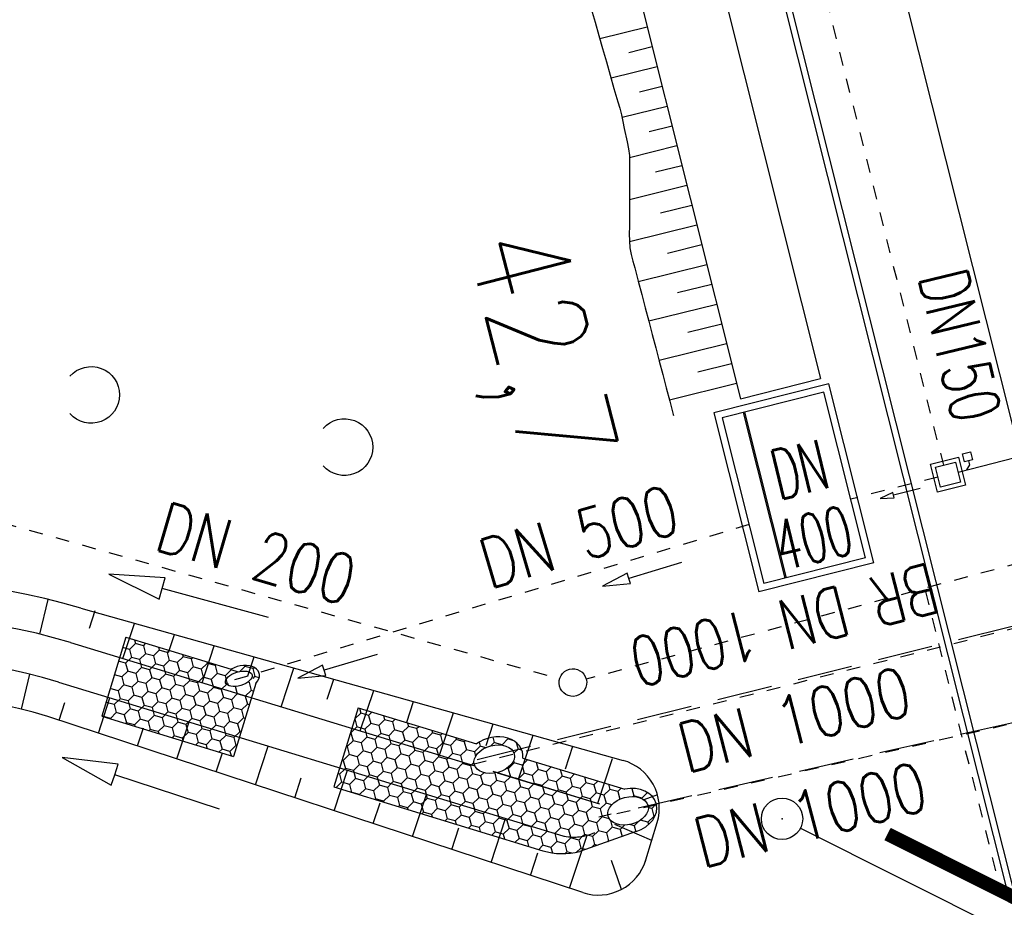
# Model space of a CAD drawing. Extents: x 447258 to 447844, y 441190 to 442763.
# Tile 115 of 123: x 447344 to 447380, y 442114 to 442146. Entities that reach past the tile are written whole.
import ezdxf
from ezdxf.enums import TextEntityAlignment as Align

# ---------------------------------------------------------------- set-up
doc = ezdxf.new("R2010")
doc.units = 0
doc.header["$LTSCALE"] = 2
doc.header["$MEASUREMENT"] = 0
for name, pattern in [('ACAD_ISO03W100', [0.5, 0.25, -0.25]), ('AUSGEZOGEN', [0]), ('GEMARKBAB', [3.7, 2, -0.5, 0.1, -0.5, 0.1, -0.5]), ('GESTRICH-X2', [1.5, 1, -0.5]), ('STRICHLINIEX2', [0.5, 0.25, -0.25])]:
    doc.linetypes.add(name, pattern=pattern)
doc.layers.get('0').update_dxf_attribs({"linetype": 'AUSGEZOGEN'})
for name, color, linetype in [('207-GEMARKGRZ', 7, 'GEMARKBAB'), ('207-GRENZL', 8, 'AUSGEZOGEN'), ('207-GRENZP', 8, 'AUSGEZOGEN'), ('DB-Absetzbauwerk', 15, 'CONTINUOUS'), ('DB-Bahnachse', 7, 'CONTINUOUS'), ('DB-Bestand', 8, 'CONTINUOUS'), ('DB-Durchlässe', 15, 'CONTINUOUS'), ('DB-Gleisachsen', 7, 'CONTINUOUS'), ('DB-GRABEN', 15, 'AUSGEZOGEN'), ('DB-Ingenieurbauwerke', 15, 'CONTINUOUS'), ('DB-Tiefenentwässerung_und_Sammelle', 15, 'CONTINUOUS'), ('DB-Wegböschungen', 15, 'CONTINUOUS'), ('DB-Wege', 15, 'CONTINUOUS'), ('KANAL', 7, 'GESTRICH-X2'), ('SCHLITZRINNE', 200, 'AUSGEZOGEN'), ('TEXTO', 4, 'CONTINUOUS')]:
    doc.layers.add(name, color=color, linetype=linetype)
doc.styles.add('ROMANS', font='romans.shx', dxfattribs={"width": 0.8})

# ---------------------------------------------------------------- blocks, each defined once
blk = doc.blocks.new('PRIM_A65_59')
at = {"layer": 'DB-Bestand', "color": 253, "linetype": 'Continuous'}
blk.add_lwpolyline([(780.56, 69.735, -0.69108), (781.672, 71.306, -0.69108), (781.877, 69.392)], format="xyb", dxfattribs=at)
blk = doc.blocks.new('PRIM_A65_73')
at = {"layer": 'DB-Bestand', "color": 253, "linetype": 'Continuous'}
blk.add_lwpolyline([(780.56, 69.735, -0.69108), (781.672, 71.306, -0.69108), (781.877, 69.392)], format="xyb", dxfattribs=at)
blk = doc.blocks.new('*X454')
at = {"color": 0, "linetype": 'ByBlock'}
for p, q in [((-389250, -547934), (-389365, -547735)), ((-388934, -547907), (-388950, -547934)), ((-389700, -548194), (-389850, -548454)), ((-389700, -548194), (-389848, -547939)), ((-389700, -548194), (-389682, -548194)), ((-389250, -547934), (-389316, -548049)), ((-389250, -547934), (-388950, -547934)), ((-388800, -548194), (-388950, -547934)), ((-388800, -548194), (-388940, -548437)), ((-388800, -548194), (-388712, -548194)), ((-390132, -548454), (-389850, -548454)), ((-389835, -548480), (-389850, -548454)), ((-388800, -548714), (-388917, -548512)), ((-390150, -548974), (-390300, -549233)), ((-390150, -548974), (-390238, -548821)), ((-390150, -548974), (-389866, -548974)), ((-388800, -548714), (-388882, -548856)), ((-388800, -548714), (-388575, -548714)), ((-390492, -549233), (-390300, -549233)), ((-390150, -549493), (-390300, -549233)), ((-389743, -549309), (-389850, -549493)), ((-388845, -549155), (-388910, -549043)), ((-388800, -549233), (-388910, -549424)), ((-388800, -549233), (-388845, -549155)), ((-388800, -549233), (-388530, -549233)), ((-390600, -549753), (-390702, -549576)), ((-390212, -549601), (-390300, -549753)), ((-390150, -549493), (-390212, -549601)), ((-390150, -549493), (-389850, -549493)), ((-389700, -549753), (-389850, -549493)), ((-389267, -549523), (-389400, -549753)), ((-389204, -549493), (-388950, -549493)), ((-388910, -549424), (-388950, -549493)), ((-388800, -549753), (-388950, -549493)), ((-390970, -550013), (-390750, -550013)), ((-390600, -549753), (-390750, -550013)), ((-390600, -550273), (-390750, -550013)), ((-390600, -549753), (-390300, -549753)), ((-390150, -550013), (-390300, -549753)), ((-390150, -550013), (-390300, -550273)), ((-390150, -550013), (-390059, -550013)), ((-390059, -550013), (-389850, -550013)), ((-389700, -549753), (-389850, -550013)), ((-389700, -550273), (-389850, -550013)), ((-389700, -549753), (-389400, -549753)), ((-389250, -550013), (-389400, -549753)), ((-389250, -550013), (-389400, -550273)), ((-389250, -550013), (-388950, -550013)), ((-388800, -549753), (-388950, -550013)), ((-388800, -550273), (-388950, -550013)), ((-388800, -549753), (-388500, -549753)), ((-388487, -549730), (-388500, -549753)), ((-388482, -549783), (-388500, -549753)), ((-391050, -550532), (-391166, -550332)), ((-390600, -550273), (-390750, -550532)), ((-390600, -550273), (-390300, -550273)), ((-390260, -550341), (-390300, -550273)), ((-390150, -550532), (-390260, -550341)), ((-389700, -550273), (-389850, -550532)), ((-389700, -550273), (-389400, -550273)), ((-389250, -550532), (-389400, -550273)), ((-388800, -550273), (-388950, -550532)), ((-388800, -550273), (-388500, -550273)), ((-388448, -550183), (-388500, -550273)), ((-388430, -550394), (-388500, -550273)), ((-391050, -550532), (-391200, -550792)), ((-391050, -550532), (-390750, -550532)), ((-390600, -550792), (-390750, -550532)), ((-390150, -550532), (-390300, -550792)), ((-390150, -550532), (-389850, -550532)), ((-389700, -550792), (-389850, -550532)), ((-389250, -550532), (-389400, -550792)), ((-389250, -550532), (-388950, -550532)), ((-388900, -550619), (-388950, -550532)), ((-388800, -550792), (-388900, -550619)), ((-388464, -550729), (-388500, -550792)), ((-388409, -550635), (-388464, -550729)), ((-391500, -551312), (-391629, -551088)), ((-391448, -550792), (-391200, -550792)), ((-391050, -551052), (-391200, -550792)), ((-391050, -551052), (-391200, -551312)), ((-391050, -551052), (-390750, -551052)), ((-390600, -550792), (-390750, -551052)), ((-390724, -551097), (-390750, -551052)), ((-390600, -551312), (-390724, -551097)), ((-390600, -550792), (-390537, -550792)), ((-390537, -550792), (-390300, -550792)), ((-390150, -551052), (-390300, -550792)), ((-390150, -551052), (-390300, -551312)), ((-390150, -551052), (-389850, -551052)), ((-389700, -550792), (-389850, -551052)), ((-389700, -551312), (-389850, -551052)), ((-389700, -550792), (-389400, -550792)), ((-389250, -551052), (-389400, -550792)), ((-389250, -551052), (-389400, -551312)), ((-389250, -551052), (-388989, -551052)), ((-388989, -551052), (-388950, -551052)), ((-388800, -550792), (-388950, -551052)), ((-388800, -551312), (-388950, -551052)), ((-388800, -550792), (-388500, -550792)), ((-388394, -550976), (-388500, -550792)), ((-391500, -551312), (-391650, -551572)), ((-391500, -551312), (-391200, -551312)), ((-391050, -551572), (-391200, -551312)), ((-390600, -551312), (-390750, -551572)), ((-390600, -551312), (-390300, -551312)), ((-390150, -551572), (-390300, -551312)), ((-389700, -551312), (-389850, -551572)), ((-389700, -551312), (-389400, -551312)), ((-389253, -551567), (-389400, -551312)), ((-388800, -551312), (-388950, -551572)), ((-388800, -551312), (-388500, -551312)), ((-388410, -551156), (-388500, -551312)), ((-388452, -551394), (-388500, -551312)), ((-391987, -552027), (-392093, -551844)), ((-391926, -551572), (-391650, -551572)), ((-391500, -551831), (-391650, -551572)), ((-391500, -551831), (-391650, -552091)), ((-391500, -551831), (-391200, -551831)), ((-391050, -551572), (-391200, -551831)), ((-391188, -551853), (-391200, -551831)), ((-391050, -551572), (-391015, -551572)), ((-391015, -551572), (-390750, -551572)), ((-390600, -551831), (-390750, -551572)), ((-390600, -551831), (-390750, -552091)), ((-390600, -551831), (-390300, -551831)), ((-390150, -551572), (-390300, -551831)), ((-390150, -552091), (-390300, -551831)), ((-390150, -551572), (-389850, -551572)), ((-389700, -551831), (-389850, -551572)), ((-389700, -551831), (-389850, -552091)), ((-389700, -551831), (-389415, -551831)), ((-389415, -551831), (-389400, -551831)), ((-389250, -551572), (-389400, -551831)), ((-389250, -552091), (-389400, -551831)), ((-389250, -551572), (-389253, -551567)), ((-389250, -551572), (-388950, -551572)), ((-388800, -551831), (-388950, -551572)), ((-388800, -551831), (-388950, -552091)), ((-388800, -551831), (-388595, -551831)), ((-392906, -552189), (-393000, -552351)), ((-392794, -552091), (-392550, -552091)), ((-392477, -551964), (-392550, -552091)), ((-392447, -552269), (-392550, -552091)), ((-391950, -552091), (-392100, -552351)), ((-391950, -552091), (-391987, -552027)), ((-391950, -552091), (-391887, -552091)), ((-391887, -552091), (-391650, -552091)), ((-391509, -552335), (-391650, -552091)), ((-391050, -552091), (-391200, -552351)), ((-391050, -552091), (-391188, -551853)), ((-391050, -552091), (-390750, -552091)), ((-390600, -552351), (-390750, -552091)), ((-390150, -552091), (-390300, -552351)), ((-390150, -552091), (-389850, -552091)), ((-389716, -552323), (-389850, -552091)), ((-389250, -552091), (-389400, -552351)), ((-389250, -552091), (-388950, -552091)), ((-388841, -552280), (-388950, -552091)), ((-393030, -552351), (-393000, -552351)), ((-392850, -552611), (-393000, -552351)), ((-392186, -552351), (-392100, -552351)), ((-391950, -552611), (-392100, -552351)), ((-391608, -552537), (-391650, -552611)), ((-391500, -552351), (-391607, -552537)), ((-391500, -552351), (-391509, -552335)), ((-391500, -552351), (-391493, -552351)), ((-391493, -552351), (-391200, -552351)), ((-391050, -552611), (-391200, -552351)), ((-390600, -552351), (-390750, -552611)), ((-390600, -552351), (-390300, -552351)), ((-390150, -552611), (-390300, -552351)), ((-389700, -552351), (-389850, -552611)), ((-389700, -552351), (-389716, -552323)), ((-389700, -552351), (-389400, -552351)), ((-389250, -552611), (-389400, -552351)), ((-393200, -552871), (-393000, -552871)), ((-392943, -552772), (-393000, -552871)), ((-392915, -553018), (-393000, -552871)), ((-392850, -552611), (-392943, -552772)), ((-392850, -552611), (-392835, -552611)), ((-391950, -552611), (-391976, -552656)), ((-391950, -552611), (-391653, -552611)), ((-391653, -552611), (-391650, -552611)), ((-391500, -552871), (-391650, -552611)), ((-391500, -552871), (-391650, -553130)), ((-391500, -552871), (-391200, -552871)), ((-391050, -552611), (-391200, -552871)), ((-391050, -553130), (-391200, -552871)), ((-391050, -552611), (-390750, -552611)), ((-390600, -552871), (-390750, -552611)), ((-390600, -552871), (-390750, -553130)), ((-390600, -552871), (-390300, -552871)), ((-390150, -552611), (-390300, -552871)), ((-390180, -553079), (-390300, -552871)), ((-390150, -552611), (-389893, -552611)), ((-389893, -552611), (-389850, -552611)), ((-389700, -552871), (-389850, -552611)), ((-389700, -552871), (-389850, -553130)), ((-389700, -552871), (-389400, -552871)), ((-389250, -552611), (-389400, -552871)), ((-389305, -553036), (-389400, -552871)), ((-389250, -552611), (-389044, -552611)), ((-392897, -553213), (-393000, -553390)), ((-391920, -553130), (-391650, -553130)), ((-391500, -553390), (-391650, -553130)), ((-391050, -553130), (-391200, -553390)), ((-391050, -553130), (-390750, -553130)), ((-390600, -553390), (-390750, -553130)), ((-390184, -553189), (-390300, -553390)), ((-390150, -553130), (-390184, -553189)), ((-390150, -553130), (-390180, -553079)), ((-390150, -553130), (-389850, -553130)), ((-389700, -553390), (-389850, -553130)), ((-393153, -553390), (-393000, -553390)), ((-392850, -553650), (-393000, -553390)), ((-391950, -553650), (-392034, -553504)), ((-391639, -553631), (-391650, -553650)), ((-391500, -553390), (-391639, -553631)), ((-391500, -553390), (-391200, -553390)), ((-391050, -553650), (-391200, -553390)), ((-390600, -553390), (-390750, -553650)), ((-390600, -553390), (-390371, -553390)), ((-390371, -553390), (-390300, -553390)), ((-390150, -553650), (-390300, -553390)), ((-389747, -553471), (-389850, -553650)), ((-389700, -553390), (-389747, -553471)), ((-389700, -553390), (-389522, -553390)), ((-393300, -553910), (-393450, -554170)), ((-393300, -553910), (-393329, -553859)), ((-393300, -553910), (-393000, -553910)), ((-392850, -553650), (-393000, -553910)), ((-392850, -554170), (-393000, -553910)), ((-392850, -553650), (-392683, -553650)), ((-392400, -553910), (-392550, -554170)), ((-392424, -553868), (-392487, -553759)), ((-392400, -553910), (-392424, -553868)), ((-392400, -553910), (-392100, -553910)), ((-391950, -553650), (-392100, -553910)), ((-391950, -554170), (-392100, -553910)), ((-391950, -553650), (-391650, -553650)), ((-391500, -553910), (-391650, -553650)), ((-391500, -553910), (-391650, -554170)), ((-391500, -553910), (-391215, -553910)), ((-391215, -553910), (-391200, -553910)), ((-391050, -553650), (-391200, -553910)), ((-391191, -553925), (-391200, -553910)), ((-391050, -554170), (-391191, -553925)), ((-391050, -553650), (-390750, -553650)), ((-390644, -553834), (-390750, -553650)), ((-390600, -553910), (-390750, -554170)), ((-390600, -553910), (-390644, -553834)), ((-390600, -553910), (-390300, -553910)), ((-390150, -553650), (-390300, -553910)), ((-390150, -554170), (-390300, -553910)), ((-390150, -553650), (-389850, -553650)), ((-389768, -553791), (-389850, -553650)), ((-393520, -554170), (-393450, -554170)), ((-393300, -554429), (-393450, -554170)), ((-392850, -554170), (-393000, -554429)), ((-392850, -554170), (-392609, -554170)), ((-392609, -554170), (-392550, -554170)), ((-392400, -554429), (-392550, -554170)), ((-391950, -554170), (-392100, -554429)), ((-391950, -554170), (-391650, -554170)), ((-391500, -554429), (-391650, -554170)), ((-391050, -554170), (-391200, -554429)), ((-391050, -554170), (-390849, -554170)), ((-390849, -554170), (-390820, -554170)), ((-390820, -554170), (-390750, -554170)), ((-390707, -554244), (-390750, -554170)), ((-390600, -554429), (-390707, -554244)), ((-390150, -554170), (-390300, -554429)), ((-390150, -554170), (-390000, -554170)), ((-393750, -554689), (-393900, -554949)), ((-393750, -554689), (-393793, -554615)), ((-393750, -554689), (-393450, -554689)), ((-393435, -554663), (-393450, -554689)), ((-393300, -554949), (-393450, -554689)), ((-393300, -554429), (-393435, -554663)), ((-393300, -554429), (-393000, -554429)), ((-392888, -554624), (-393000, -554429)), ((-392850, -554689), (-393000, -554949)), ((-392850, -554689), (-392888, -554624)), ((-392850, -554689), (-392550, -554689)), ((-392400, -554429), (-392550, -554689)), ((-392400, -554949), (-392550, -554689)), ((-392400, -554429), (-392100, -554429)), ((-391950, -554689), (-392100, -554429)), ((-391950, -554689), (-392100, -554949)), ((-391950, -554689), (-391650, -554689)), ((-391500, -554429), (-391650, -554689)), ((-391500, -554949), (-391650, -554689)), ((-391500, -554429), (-391200, -554429)), ((-391107, -554590), (-391200, -554429)), ((-391050, -554689), (-391200, -554949)), ((-391050, -554689), (-391107, -554590)), ((-391050, -554689), (-390750, -554689)), ((-390600, -554429), (-390750, -554689)), ((-390600, -554949), (-390750, -554689)), ((-390600, -554429), (-390426, -554429)), ((-390426, -554429), (-390300, -554429)), ((-390232, -554547), (-390300, -554429)), ((-393998, -554949), (-393900, -554949)), ((-393750, -555209), (-393900, -554949)), ((-393300, -554949), (-393450, -555209)), ((-393300, -554949), (-393087, -554949)), ((-393087, -554949), (-393000, -554949)), ((-392850, -555209), (-393000, -554949)), ((-392400, -554949), (-392550, -555209)), ((-392400, -554949), (-392100, -554949)), ((-391950, -555209), (-392100, -554949)), ((-391500, -554949), (-391650, -555209)), ((-391500, -554949), (-391327, -554949)), ((-391327, -554949), (-391200, -554949)), ((-391050, -555209), (-391200, -554949)), ((-390600, -554949), (-390750, -555209)), ((-390600, -554949), (-390479, -554949)), ((-394200, -555469), (-394257, -555371)), ((-393750, -555209), (-393900, -555469)), ((-393750, -555209), (-393450, -555209)), ((-393351, -555380), (-393450, -555209)), ((-393300, -555469), (-393351, -555380)), ((-392850, -555209), (-393000, -555469)), ((-392850, -555209), (-392550, -555209)), ((-392400, -555469), (-392550, -555209)), ((-391950, -555209), (-392100, -555469)), ((-391950, -555209), (-391650, -555209)), ((-391571, -555346), (-391650, -555209)), ((-391500, -555469), (-391571, -555346)), ((-391050, -555209), (-391200, -555469)), ((-391050, -555209), (-390750, -555209)), ((-390696, -555303), (-390750, -555209)), ((-394476, -555729), (-394350, -555729)), ((-394200, -555469), (-394350, -555729)), ((-394200, -555988), (-394350, -555729)), ((-394200, -555469), (-393900, -555469)), ((-393750, -555729), (-393900, -555469)), ((-393750, -555729), (-393900, -555988)), ((-393750, -555729), (-393565, -555729)), ((-393565, -555729), (-393450, -555729)), ((-393300, -555469), (-393450, -555729)), ((-393300, -555988), (-393450, -555729)), ((-393300, -555469), (-393000, -555469)), ((-392850, -555729), (-393000, -555469)), ((-392850, -555729), (-393000, -555988)), ((-392850, -555729), (-392550, -555729)), ((-392400, -555469), (-392550, -555729)), ((-392400, -555988), (-392550, -555729)), ((-392400, -555469), (-392100, -555469)), ((-391950, -555729), (-392100, -555469)), ((-391950, -555729), (-392100, -555988)), ((-391950, -555729), (-391806, -555729)), ((-391806, -555729), (-391782, -555729)), ((-391782, -555729), (-391650, -555729)), ((-391500, -555469), (-391650, -555729)), ((-391572, -555864), (-391650, -555729)), ((-391500, -555469), (-391200, -555469)), ((-391050, -555729), (-391200, -555469)), ((-391050, -555729), (-391200, -555988)), ((-391050, -555729), (-390957, -555729)), ((-394650, -556248), (-394720, -556126)), ((-394200, -555988), (-394350, -556248)), ((-394200, -555988), (-393900, -555988)), ((-393815, -556136), (-393900, -555988)), ((-393300, -555988), (-393450, -556248)), ((-393300, -555988), (-393000, -555988)), ((-392850, -556248), (-393000, -555988)), ((-392400, -555988), (-392550, -556248)), ((-392400, -555988), (-392100, -555988)), ((-392035, -556102), (-392100, -555988)), ((-391950, -556248), (-392035, -556102)), ((-391500, -555988), (-391650, -556248)), ((-391500, -555988), (-391572, -555864)), ((-391500, -555988), (-391379, -555988)), ((-391379, -555988), (-391200, -555988)), ((-391159, -556059), (-391200, -555988)), ((-394650, -556248), (-394800, -556508)), ((-394650, -556248), (-394350, -556248)), ((-394200, -556508), (-394350, -556248)), ((-393750, -556248), (-393900, -556508)), ((-393750, -556248), (-393815, -556136)), ((-393750, -556248), (-393450, -556248)), ((-393300, -556508), (-393450, -556248)), ((-392850, -556248), (-393000, -556508)), ((-392850, -556248), (-392550, -556248)), ((-392400, -556508), (-392550, -556248)), ((-391950, -556248), (-392100, -556508)), ((-391950, -556248), (-391650, -556248)), ((-391500, -556508), (-391650, -556248)), ((-394954, -556508), (-394800, -556508)), ((-394650, -556768), (-394800, -556508)), ((-394650, -556768), (-394800, -557028)), ((-394650, -556768), (-394350, -556768)), ((-394200, -556508), (-394350, -556768)), ((-394279, -556891), (-394350, -556768)), ((-394200, -556508), (-394043, -556508)), ((-394043, -556508), (-393900, -556508)), ((-393750, -556768), (-393900, -556508)), ((-393750, -556768), (-393900, -557028)), ((-393750, -556768), (-393450, -556768)), ((-393300, -556508), (-393450, -556768)), ((-393300, -557028), (-393450, -556768)), ((-393300, -556508), (-393000, -556508)), ((-392850, -556768), (-393000, -556508)), ((-392850, -556768), (-393000, -557028)), ((-392850, -556768), (-392550, -556768)), ((-392400, -556508), (-392550, -556768)), ((-392498, -556858), (-392550, -556768)), ((-392400, -556508), (-392284, -556508)), ((-392284, -556508), (-392100, -556508)), ((-391950, -556768), (-392100, -556508)), ((-391950, -556768), (-392100, -557028)), ((-391950, -556768), (-391650, -556768)), ((-391500, -556508), (-391650, -556768)), ((-391623, -556815), (-391650, -556768)), ((-391500, -556508), (-391435, -556508)), ((-395155, -557123), (-395250, -557287)), ((-395100, -557028), (-395184, -556882)), ((-395100, -557028), (-395155, -557123)), ((-395100, -557028), (-394800, -557028)), ((-394650, -557287), (-394800, -557028)), ((-394200, -557028), (-394350, -557287)), ((-394200, -557028), (-394279, -556891)), ((-394200, -557028), (-393900, -557028)), ((-393750, -557287), (-393900, -557028)), ((-393300, -557028), (-393450, -557287)), ((-393300, -557028), (-393000, -557028)), ((-392850, -557287), (-393000, -557028)), ((-392400, -557028), (-392550, -557287)), ((-392400, -557028), (-392498, -556858)), ((-392400, -557028), (-392100, -557028)), ((-391950, -557287), (-392100, -557028)), ((-395433, -557287), (-395250, -557287)), ((-395100, -557547), (-395250, -557287)), ((-395100, -557547), (-395103, -557552)), ((-395100, -557547), (-394800, -557547)), ((-394718, -557405), (-394800, -557547)), ((-394742, -557647), (-394800, -557547)), ((-394650, -557287), (-394718, -557405)), ((-394650, -557287), (-394522, -557287)), ((-394522, -557287), (-394350, -557287)), ((-394200, -557547), (-394350, -557287)), ((-394200, -557547), (-394350, -557807)), ((-394200, -557547), (-393900, -557547)), ((-393750, -557287), (-393900, -557547)), ((-393750, -557807), (-393900, -557547)), ((-393750, -557287), (-393450, -557287)), ((-393300, -557547), (-393450, -557287)), ((-393300, -557547), (-393450, -557807)), ((-393300, -557547), (-393000, -557547)), ((-392850, -557287), (-393000, -557547)), ((-392962, -557613), (-393000, -557547)), ((-392850, -557287), (-392762, -557287)), ((-392762, -557287), (-392550, -557287)), ((-392400, -557547), (-392550, -557287)), ((-392400, -557547), (-392550, -557807)), ((-392400, -557547), (-392100, -557547)), ((-391950, -557287), (-392100, -557547)), ((-392087, -557570), (-392100, -557547)), ((-391950, -557287), (-391913, -557287)), ((-394650, -557807), (-394742, -557647)), ((-394650, -557807), (-394659, -557823)), ((-394650, -557807), (-394350, -557807)), ((-394200, -558067), (-394350, -557807)), ((-393750, -557807), (-393900, -558067)), ((-393750, -557807), (-393450, -557807)), ((-393300, -558067), (-393450, -557807)), ((-392850, -557807), (-393000, -558067)), ((-392850, -557807), (-392962, -557613)), ((-392850, -557807), (-392550, -557807)), ((-392400, -558067), (-392550, -557807)), ((-394200, -558067), (-394216, -558095)), ((-394200, -558067), (-393900, -558067)), ((-393750, -558327), (-393900, -558067)), ((-393300, -558067), (-393450, -558327)), ((-393300, -558067), (-393240, -558067)), ((-393240, -558067), (-393000, -558067)), ((-392850, -558327), (-393000, -558067)), ((-392400, -558067), (-392542, -558312)), ((-392400, -558067), (-392391, -558067)), ((-393750, -558327), (-393773, -558367)), ((-393750, -558327), (-393450, -558327)), ((-393425, -558369), (-393450, -558327)), ((-393300, -558586), (-393425, -558369)), ((-393300, -558586), (-393330, -558639)), ((-393300, -558586), (-393000, -558586)), ((-392969, -558533), (-393000, -558586)), ((-392859, -558830), (-393000, -558586)), ((-392850, -558327), (-392969, -558533)), ((-392850, -558327), (-392551, -558327)), ((-397800, -560665), (-397950, -560925)), ((-397800, -560665), (-397830, -560613)), ((-397800, -560665), (-397500, -560665)), ((-397421, -560528), (-397500, -560665)), ((-397451, -560750), (-397500, -560665)), ((-397984, -560925), (-397950, -560925)), ((-397811, -561165), (-397950, -560925)), ((-397350, -560925), (-397362, -560904)), ((-397350, -560925), (-397353, -560930)), ((-397350, -560925), (-397050, -560925)), ((-397004, -560845), (-397050, -560925)), ((-396900, -561184), (-397050, -560925)), ((-396561, -561117), (-396600, -561184)), ((-397983, -561444), (-397950, -561444)), ((-397811, -561203), (-397950, -561444)), ((-397800, -561704), (-397950, -561444)), ((-397340, -561444), (-397050, -561444)), ((-396900, -561184), (-397050, -561444)), ((-396900, -561704), (-397050, -561444)), ((-396900, -561184), (-396600, -561184)), ((-396450, -561444), (-396600, -561184)), ((-396450, -561444), (-396600, -561704)), ((-396450, -561444), (-396150, -561444)), ((-396118, -561389), (-396150, -561444)), ((-396000, -561704), (-396150, -561444)), ((-397800, -561704), (-397950, -561964)), ((-397800, -561704), (-397500, -561704)), ((-397479, -561667), (-397500, -561704)), ((-397350, -561964), (-397500, -561704)), ((-396900, -561704), (-397050, -561964)), ((-396900, -561704), (-396600, -561704)), ((-396450, -561964), (-396600, -561704)), ((-396000, -561704), (-396150, -561964)), ((-396000, -561704), (-395700, -561704)), ((-395675, -561660), (-395700, -561704)), ((-395550, -561964), (-395700, -561704)), ((-398250, -561964), (-398400, -562224)), ((-398250, -561964), (-398275, -561921)), ((-398250, -561964), (-397950, -561964)), ((-397800, -562224), (-397950, -561964)), ((-397350, -561964), (-397500, -562224)), ((-397350, -561964), (-397050, -561964)), ((-396900, -562224), (-397050, -561964)), ((-396450, -561964), (-396600, -562224)), ((-396450, -561964), (-396150, -561964)), ((-396000, -562224), (-396150, -561964)), ((-395550, -561964), (-395700, -562224)), ((-395550, -561964), (-395250, -561964)), ((-395232, -561932), (-395250, -561964)), ((-395100, -562224), (-395250, -561964)), ((-398461, -562224), (-398400, -562224)), ((-398250, -562483), (-398400, -562224)), ((-398250, -562483), (-398400, -562743)), ((-398250, -562483), (-397950, -562483)), ((-397800, -562224), (-397950, -562483)), ((-397800, -562743), (-397950, -562483)), ((-397800, -562224), (-397500, -562224)), ((-397350, -562483), (-397500, -562224)), ((-397350, -562483), (-397500, -562743)), ((-397350, -562483), (-397050, -562483)), ((-396900, -562224), (-397050, -562483)), ((-396900, -562743), (-397050, -562483)), ((-396900, -562224), (-396600, -562224)), ((-396450, -562483), (-396600, -562224)), ((-396450, -562483), (-396600, -562743)), ((-396450, -562483), (-396150, -562483)), ((-396000, -562224), (-396150, -562483)), ((-396000, -562743), (-396150, -562483)), ((-396000, -562224), (-395700, -562224)), ((-395550, -562483), (-395700, -562224)), ((-395550, -562483), (-395700, -562743)), ((-395550, -562483), (-395250, -562483)), ((-395100, -562224), (-395250, -562483)), ((-395178, -562609), (-395250, -562483)), ((-395100, -562224), (-394941, -562224)), ((-398700, -562743), (-398850, -563003)), ((-398700, -562743), (-398739, -562676)), ((-398700, -562743), (-398400, -562743)), ((-398250, -563003), (-398400, -562743)), ((-397800, -562743), (-397950, -563003)), ((-397800, -562743), (-397500, -562743)), ((-397350, -563003), (-397500, -562743)), ((-396900, -562743), (-397050, -563003)), ((-396900, -562743), (-396600, -562743)), ((-396450, -563003), (-396600, -562743)), ((-396000, -562743), (-396150, -563003)), ((-396000, -562743), (-395700, -562743)), ((-395550, -563003), (-395700, -562743)), ((-398939, -563003), (-398850, -563003)), ((-398700, -563263), (-398850, -563003)), ((-398700, -563263), (-398726, -563308)), ((-398700, -563263), (-398400, -563263)), ((-398250, -563003), (-398400, -563263)), ((-398250, -563523), (-398400, -563263)), ((-398250, -563003), (-397950, -563003)), ((-397800, -563263), (-397950, -563003)), ((-397800, -563263), (-397950, -563523)), ((-397800, -563263), (-397500, -563263)), ((-397350, -563003), (-397500, -563263)), ((-397350, -563523), (-397500, -563263)), ((-397350, -563003), (-397050, -563003)), ((-396900, -563263), (-397050, -563003)), ((-396900, -563263), (-397050, -563523)), ((-396900, -563263), (-396600, -563263)), ((-396450, -563003), (-396600, -563263)), ((-396450, -563523), (-396600, -563263)), ((-396450, -563003), (-396150, -563003)), ((-396000, -563263), (-396150, -563003)), ((-396000, -563263), (-396150, -563523)), ((-396000, -563263), (-395700, -563263)), ((-395550, -563003), (-395700, -563263)), ((-395641, -563365), (-395700, -563263)), ((-395550, -563003), (-395419, -563003)), ((-398250, -563523), (-398283, -563580)), ((-398250, -563523), (-397950, -563523)), ((-397800, -563783), (-397950, -563523)), ((-397350, -563523), (-397500, -563783)), ((-397350, -563523), (-397050, -563523)), ((-396900, -563783), (-397050, -563523)), ((-396450, -563523), (-396600, -563783)), ((-396450, -563523), (-396150, -563523)), ((-396000, -563783), (-396150, -563523)), ((-397800, -563783), (-397840, -563852)), ((-397800, -563783), (-397500, -563783)), ((-397350, -564042), (-397500, -563783)), ((-396900, -563783), (-397050, -564042)), ((-396900, -563783), (-396600, -563783)), ((-396450, -564042), (-396600, -563783)), ((-396000, -563783), (-396150, -564042)), ((-396000, -563783), (-395898, -563783)), ((-397350, -564042), (-397397, -564124)), ((-397350, -564042), (-397050, -564042)), ((-396900, -564302), (-397050, -564042)), ((-396900, -564302), (-396954, -564395)), ((-396900, -564302), (-396600, -564302)), ((-396450, -564042), (-396600, -564302)), ((-396450, -564562), (-396600, -564302)), ((-396450, -564042), (-396150, -564042)), ((-396105, -564120), (-396150, -564042)), ((-396450, -564562), (-396511, -564667)), ((-396450, -564562), (-396376, -564562))]:
    blk.add_line(p, q, dxfattribs=at)
blk = doc.blocks.new('*X455')
at = {"color": 0, "linetype": 'ByBlock'}
for p, q in [((-399150, -563523), (-399300, -563783)), ((-399150, -563523), (-399202, -563432)), ((-399150, -563523), (-398850, -563523)), ((-398726, -563308), (-398850, -563523)), ((-398700, -563783), (-398850, -563523)), ((-398283, -563580), (-398400, -563783)), ((-399417, -563783), (-399300, -563783)), ((-399150, -564042), (-399300, -563783)), ((-398700, -563783), (-398850, -564042)), ((-398700, -563783), (-398400, -563783)), ((-398250, -564042), (-398400, -563783)), ((-397840, -563852), (-397950, -564042)), ((-399600, -564302), (-399750, -564562)), ((-399600, -564302), (-399666, -564188)), ((-399600, -564302), (-399300, -564302)), ((-399150, -564042), (-399300, -564302)), ((-399150, -564562), (-399300, -564302)), ((-399150, -564042), (-398850, -564042)), ((-398700, -564302), (-398850, -564042)), ((-398700, -564302), (-398850, -564562)), ((-398700, -564302), (-398400, -564302)), ((-398250, -564042), (-398400, -564302)), ((-398250, -564562), (-398400, -564302)), ((-398250, -564042), (-397950, -564042)), ((-397800, -564302), (-397950, -564042)), ((-397800, -564302), (-397950, -564562)), ((-397800, -564302), (-397500, -564302)), ((-397397, -564124), (-397500, -564302)), ((-397350, -564562), (-397500, -564302)), ((-399895, -564562), (-399750, -564562)), ((-399600, -564822), (-399750, -564562)), ((-399150, -564562), (-399300, -564822)), ((-399150, -564562), (-398850, -564562)), ((-398700, -564822), (-398850, -564562)), ((-398250, -564562), (-398400, -564822)), ((-398250, -564562), (-397950, -564562)), ((-397800, -564822), (-397950, -564562)), ((-397350, -564562), (-397500, -564822)), ((-397350, -564562), (-397050, -564562)), ((-396954, -564395), (-397050, -564562)), ((-396900, -564822), (-397050, -564562)), ((-396511, -564667), (-396600, -564822)), ((-399600, -564822), (-399726, -565041)), ((-399600, -564822), (-399300, -564822)), ((-399150, -565082), (-399300, -564822)), ((-398700, -564822), (-398850, -565082)), ((-398700, -564822), (-398400, -564822)), ((-398250, -565082), (-398400, -564822)), ((-397800, -564822), (-397950, -565082)), ((-397800, -564822), (-397500, -564822)), ((-397350, -565082), (-397500, -564822)), ((-396900, -564822), (-397050, -565082)), ((-396900, -564822), (-396600, -564822)), ((-396569, -564876), (-396600, -564822)), ((-399150, -565082), (-399283, -565313)), ((-399150, -565082), (-398850, -565082)), ((-398700, -565341), (-398850, -565082)), ((-398700, -565341), (-398840, -565584)), ((-398700, -565341), (-398400, -565341)), ((-398250, -565082), (-398400, -565341)), ((-398250, -565601), (-398400, -565341)), ((-398250, -565082), (-397950, -565082)), ((-397800, -565341), (-397950, -565082)), ((-397800, -565341), (-397950, -565601)), ((-397800, -565341), (-397500, -565341)), ((-397350, -565082), (-397500, -565341)), ((-397350, -565601), (-397500, -565341)), ((-397350, -565082), (-397050, -565082)), ((-396900, -565341), (-397050, -565082)), ((-396900, -565341), (-397050, -565601)), ((-396900, -565341), (-396854, -565341)), ((-398250, -565601), (-398397, -565856)), ((-398250, -565601), (-397950, -565601)), ((-397800, -565861), (-397950, -565601)), ((-397350, -565601), (-397500, -565861)), ((-397350, -565601), (-397050, -565601)), ((-397032, -565632), (-397050, -565601)), ((-397966, -566121), (-397950, -566121)), ((-397800, -565861), (-397950, -566121)), ((-397941, -566136), (-397950, -566121)), ((-397800, -565861), (-397500, -565861)), ((-397350, -566121), (-397500, -565861)), ((-397350, -566121), (-397500, -566381)), ((-397350, -566121), (-397332, -566121)), ((-397542, -566381), (-397500, -566381)), ((-397496, -566388), (-397500, -566381))]:
    blk.add_line(p, q, dxfattribs=at)
blk = doc.blocks.new('GST')
at = {"color": 0}
blk.add_circle((0, 0), 0.75, dxfattribs=at)
blk.add_point((0, 0), dxfattribs=at)

msp = doc.modelspace()

# ---------------------------------------------------------------- hatches: boundary and pattern name
at = {"layer": 'SCHLITZRINNE'}
h = msp.add_hatch(dxfattribs=at)
h.set_pattern_fill('_USER', color=256, scale=1.5, angle=45, style=0, pattern_type=0)
h.set_pattern_definition([(324.57214, (447454.4577, 442051.7744), (0.8695163, 1.222269), [])])
edge = h.paths.add_edge_path()
edge.add_line((447334.611, 442762.617), (447342.747, 442714.535))
edge.add_line((447342.747, 442714.535), (447353.712, 442649.783))
edge.add_line((447353.712, 442649.783), (447366.661, 442573.001))
edge.add_line((447366.661, 442573.001), (447374.28, 442528.103))
edge.add_line((447374.28, 442528.103), (447381.701, 442484.189))
edge.add_line((447381.701, 442484.189), (447389.266, 442439.438))
edge.add_line((447389.266, 442439.438), (447397.611, 442390.046))
edge.add_line((447397.611, 442390.046), (447405.855, 442341.529))
edge.add_line((447405.855, 442341.529), (447414.19, 442292.224))
edge.add_line((447414.19, 442292.224), (447422.918, 442240.682))
edge.add_line((447422.918, 442240.682), (447431.342, 442190.986))
edge.add_line((447431.342, 442190.986), (447439.461, 442143.078))
edge.add_line((447439.461, 442143.078), (447447.754, 442093.977))
edge.add_line((447447.754, 442093.977), (447454.078, 442054.026))
edge.add_line((447454.078, 442054.026), (447459.728, 442020.523))
edge.add_line((447453.692, 442053.306), (447459.221, 442020.52))
edge.add_line((447459.221, 442020.52), (447459.728, 442020.523))

# ---------------------------------------------------------------- linework, layer by layer
at = {"layer": '207-GEMARKGRZ', "const_width": 0.5, "flags": 128}
msp.add_lwpolyline([(447375.859, 442116.238), (447387.131, 442110.586)], dxfattribs=at)
at = {"layer": '207-GRENZL'}
msp.add_line((447372.7, 442116.453), (447391, 442107.276), dxfattribs=at)
at = {"layer": 'DB-Absetzbauwerk', "linetype": 'Continuous'}
for p, q in [((447373.729, 442132.572), (447369.558, 442131.524)), ((447375.362, 442126.074), (447373.729, 442132.572)), ((447373.547, 442132.268), (447369.862, 442131.342)), ((447375.058, 442126.255), (447373.547, 442132.268)), ((447369.558, 442131.524), (447371.191, 442125.026)), ((447369.862, 442131.342), (447371.373, 442125.329)), ((447370.619, 442131.531), (447372.127, 442125.519)), ((447370.668, 442131.543), (447372.175, 442125.531)), ((447375.362, 442126.074), (447371.191, 442125.026)), ((447375.058, 442126.255), (447371.373, 442125.329))]:
    msp.add_line(p, q, dxfattribs=at)
at = {"layer": 'DB-Durchlässe', "linetype": 'STRICHLINIEX2'}
for p, q in [((447393.248, 442129.459), (447364.929, 442121.854)), ((447377.687, 442129.184), (447374.522, 442128.389)), ((447341.831, 442128.076), (447363.962, 442121.867)), ((447370.837, 442127.463), (447351.847, 442121.729)), ((447395.236, 442127.408), (447360.864, 442118.77)), ((447394.797, 442123.529), (447365.716, 442116.896))]:
    msp.add_line(p, q, dxfattribs=at)
at = {"layer": 'DB-Durchlässe', "linetype": 'Continuous'}
for p, q in [((447376.051, 442128.628), (447375.59, 442128.41)), ((447376.075, 442128.531), (447376.051, 442128.628)), ((447377.045, 442128.774), (447376.075, 442128.531)), ((447376.099, 442128.434), (447376.075, 442128.531)), ((447375.59, 442128.41), (447376.099, 442128.434)), ((447368.388, 442126.092), (447366.473, 442125.514)), ((447349.647, 442125.527), (447347.612, 442125.663)), ((447347.612, 442125.663), (447349.438, 442124.755)), ((447366.415, 442125.705), (447365.516, 442125.225)), ((447366.473, 442125.514), (447366.415, 442125.705)), ((447349.542, 442125.141), (447349.647, 442125.527)), ((447365.516, 442125.225), (447366.531, 442125.322)), ((447366.531, 442125.322), (447366.473, 442125.514)), ((447349.438, 442124.755), (447349.542, 442125.141)), ((447353.404, 442124.097), (447349.542, 442125.141)), ((447357.338, 442122.755), (447355.424, 442122.177)), ((447355.366, 442122.369), (447354.466, 442121.888)), ((447355.424, 442122.177), (447355.366, 442122.369)), ((447355.481, 442121.986), (447355.424, 442122.177)), ((447354.466, 442121.888), (447355.481, 442121.986))]:
    msp.add_line(p, q, dxfattribs=at)
for centre, major_axis, ratio, start_param, end_param in [((447352.326, 442121.87), (0.479, 0.143), 0.50001, 0, 6.283185), ((447364.444, 442121.732), (-0.354, 0.354), 1, 2.610467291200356, 8.893652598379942)]:
    msp.add_ellipse(centre, major_axis=major_axis, ratio=ratio, start_param=start_param, end_param=end_param, dxfattribs=at)
for centre in [(447361.591, 442118.953), (447366.444, 442117.079)]:
    msp.add_ellipse(centre, major_axis=(0.726, 0.189), ratio=0.666706, dxfattribs=at)
at = {"layer": 'DB-Gleisachsen', "linetype": 'Continuous'}
msp.add_line((447384.481, 442114.794), (447336.379, 442306.344), dxfattribs=at)
at = {"layer": 'DB-GRABEN', "linetype": 'Continuous'}
for p, q in [((447345.104, 442123.49), (447345.414, 442124.752)), ((447345.104, 442123.49), (447345.414, 442124.752)), ((447346.597, 442124.427), (447366.264, 442118.909)), ((447346.597, 442124.427), (447366.264, 442118.909)), ((447346.907, 442123.712), (447347.118, 442124.351)), ((447346.907, 442123.712), (447347.118, 442124.351)), ((447348.121, 442122.603), (447348.542, 442123.881)), ((447348.121, 442122.603), (447348.542, 442123.881)), ((447349.772, 442122.821), (447349.988, 442123.476)), ((447349.772, 442122.821), (447349.988, 442123.476)), ((447346.218, 442123.184), (447360.331, 442118.88)), ((447346.218, 442123.184), (447360.884, 442118.711)), ((447348.23, 442123.382), (447347.355, 442120.512)), ((447348.23, 442123.382), (447352.045, 442122.218)), ((447350.991, 442121.728), (447351.434, 442123.07)), ((447350.991, 442121.728), (447351.434, 442123.07)), ((447352.653, 442121.977), (447352.879, 442122.665)), ((447352.653, 442121.977), (447352.879, 442122.665)), ((447353.862, 442120.853), (447354.325, 442122.259)), ((447353.862, 442120.853), (447354.325, 442122.259)), ((447344.438, 442120.77), (447344.747, 442122.033)), ((447344.438, 442120.77), (447344.747, 442122.033)), ((447345.78, 442121.749), (447363.959, 442116.205)), ((447345.78, 442121.749), (447363.959, 442116.205)), ((447352.945, 442121.704), (447352.137, 442119.054)), ((447355.534, 442121.134), (447355.771, 442121.853)), ((447355.534, 442121.134), (447355.771, 442121.853)), ((447356.732, 442119.977), (447357.217, 442121.448)), ((447356.732, 442119.977), (447357.217, 442121.448)), ((447345.806, 442120.372), (447346.016, 442121.01)), ((447345.806, 442120.372), (447346.016, 442121.01)), ((447347.231, 442119.902), (447347.651, 442121.178)), ((447347.231, 442119.902), (447347.651, 442121.178)), ((447358.415, 442120.291), (447358.662, 442121.042)), ((447358.415, 442120.291), (447358.662, 442121.042)), ((447356.649, 442120.815), (447355.774, 442117.945)), ((447356.649, 442120.815), (447360.943, 442119.505)), ((447359.602, 442119.102), (447360.108, 442120.636)), ((447359.602, 442119.102), (447360.108, 442120.636)), ((447364.8, 442114.11), (447345.401, 442120.505)), ((447364.8, 442114.11), (447345.401, 442120.505)), ((447347.355, 442120.512), (447352.137, 442119.054)), ((447350.08, 442118.963), (447350.522, 442120.303)), ((447350.08, 442118.963), (447350.522, 442120.303)), ((447348.655, 442119.433), (447348.871, 442120.087)), ((447348.655, 442119.433), (447348.871, 442120.087)), ((447361.295, 442119.448), (447361.554, 442120.231)), ((447361.295, 442119.448), (447361.554, 442120.231)), ((447362.472, 442118.227), (447362.999, 442119.825)), ((447362.472, 442118.227), (447362.999, 442119.825)), ((447352.929, 442118.024), (447353.392, 442119.428)), ((447352.929, 442118.024), (447353.392, 442119.428)), ((447364.176, 442118.604), (447364.445, 442119.42)), ((447364.176, 442118.604), (447364.445, 442119.42)), ((447347.948, 442118.77), (447345.922, 442119.012)), ((447345.922, 442119.012), (447347.699, 442118.009)), ((447351.504, 442118.493), (447351.731, 442119.179)), ((447351.504, 442118.493), (447351.731, 442119.179)), ((447362.632, 442118.99), (447366.323, 442117.864)), ((447365.343, 442117.352), (447365.877, 442118.973)), ((447365.343, 442117.352), (447365.877, 442118.973)), ((447347.823, 442118.39), (447347.948, 442118.77)), ((447355.778, 442117.084), (447356.262, 442118.553)), ((447355.778, 442117.084), (447356.262, 442118.553)), ((447361.535, 442118.513), (447365.404, 442117.333)), ((447347.699, 442118.009), (447347.823, 442118.39)), ((447351.625, 442117.145), (447347.823, 442118.39)), ((447354.354, 442117.554), (447354.59, 442118.272)), ((447354.354, 442117.554), (447354.59, 442118.272)), ((447361.696, 442118.463), (447365.404, 442117.333)), ((447355.774, 442117.945), (447363.354, 442115.633)), ((447358.627, 442116.145), (447359.132, 442117.677)), ((447358.627, 442116.145), (447359.132, 442117.677)), ((447367.512, 442117.659), (447367.019, 442117.477)), ((447357.203, 442116.615), (447357.45, 442117.365)), ((447357.203, 442116.615), (447357.45, 442117.365)), ((447361.476, 442115.206), (447362.003, 442116.802)), ((447361.476, 442115.206), (447362.003, 442116.802)), ((447360.052, 442115.676), (447360.31, 442116.458)), ((447360.052, 442115.676), (447360.31, 442116.458)), ((447366.736, 442116.323), (447364.693, 442115.6)), ((447367.303, 442116.007), (447365.966, 442116.582)), ((447367.303, 442116.007), (447365.966, 442116.582)), ((447367.086, 442115.295), (447367.499, 442116.651)), ((447367.086, 442115.295), (447367.499, 442116.651)), ((447364.326, 442114.267), (447364.96, 442116.191)), ((447364.326, 442114.267), (447364.96, 442116.191)), ((447362.901, 442114.736), (447363.169, 442115.55)), ((447362.901, 442114.736), (447363.169, 442115.55)), ((447366.202, 442114.227), (447365.845, 442115.275)), ((447366.202, 442114.227), (447365.845, 442115.275))]:
    msp.add_line(p, q, dxfattribs=at)
for centre, major_axis, ratio, start_param, end_param in [((447340.165, 442103.336), (-5.547, 21.341), 1, -0.550279, 0.42265), ((447340.165, 442103.336), (-5.546, 21.341), 1, -0.550256, 0.422673), ((447340.165, 442103.336), (-5.219, 20.083), 1, -0.550259, 0.42267), ((447340.165, 442103.336), (-5.22, 20.083), 1, -0.550282, 0.422648), ((447340.165, 442103.336), (-4.842, 18.631), 1, -0.550279, 0.422651), ((447340.165, 442103.336), (-4.843, 18.631), 1, -0.550288, 0.422641), ((447352.39, 442121.878), (0.671, 0.2), 0.642866, -0.809364, 1.910499), ((447340.165, 442103.336), (-4.515, 17.373), 1, -0.550255, 0.422674), ((447340.165, 442103.336), (-4.514, 17.373), 1, -0.550231, 0.422699), ((447361.6, 442118.947), (1.016, 0.264), 0.761935, -0.276625, 2.062464), ((447365.778, 442117.176), (-0.453, 1.742), 1, 4.162251, 5.755504), ((447365.778, 442117.176), (-0.453, 1.742), 1, 4.162251, 5.755504), ((447366.453, 442117.073), (1.016, 0.264), 0.761935, -1.489101, 1.500843), ((447364.485, 442117.927), (-1.273, 1.273), 1, 2.060197, 2.789803), ((447364.485, 442117.927), (-1.273, 1.273), 1, 2.060197, 2.60242), ((447364.083, 442118.025), (-1.768, 1.768), 1, 2.060197, 2.60242), ((447365.364, 442115.82), (-0.453, 1.742), 1, 2.568591, 4.161844), ((447365.364, 442115.82), (-0.453, 1.742), 1, 2.568973, 4.162226)]:
    msp.add_ellipse(centre, major_axis=major_axis, ratio=ratio, start_param=start_param, end_param=end_param, dxfattribs=at)
at = {"layer": 'DB-Ingenieurbauwerke', "linetype": 'ACAD_ISO03W100'}
msp.add_line((447333.665, 442305.599), (447377.882, 442129.622), dxfattribs=at)
at = {"layer": 'DB-Ingenieurbauwerke', "linetype": 'Continuous'}
for p, q in [((447332.201, 442305.198), (447380.239, 442114.016)), ((447332.411, 442305.256), (447380.518, 442113.798)), ((447378.414, 442129.371), (447386.879, 442131.542)), ((447377.411, 442129.656), (447378.428, 442129.917)), ((447378.428, 442129.917), (447378.689, 442128.899)), ((447378.579, 442130.033), (447378.87, 442130.107)), ((447378.654, 442129.742), (447378.579, 442130.033)), ((447378.87, 442130.107), (447378.944, 442129.817)), ((447377.672, 442128.639), (447377.411, 442129.656)), ((447377.594, 442129.548), (447378.32, 442129.734)), ((447377.78, 442128.821), (447377.594, 442129.548)), ((447378.32, 442129.734), (447378.507, 442129.007)), ((447378.944, 442129.817), (447378.654, 442129.742)), ((447378.836, 442129.634), (447378.728, 442129.451)), ((447378.799, 442129.779), (447378.836, 442129.634)), ((447378.689, 442128.899), (447377.672, 442128.639)), ((447378.507, 442129.007), (447377.78, 442128.821))]:
    msp.add_line(p, q, dxfattribs=at)
at = {"layer": 'DB-Tiefenentwässerung_und_Sammelle', "linetype": 'ACAD_ISO03W100'}
for p, q in [((447377.229, 442125.043), (447377.704, 442123.149)), ((447377.704, 442123.149), (447380.082, 442113.688))]:
    msp.add_line(p, q, dxfattribs=at)
at = {"layer": 'DB-Wegböschungen', "linetype": 'Continuous'}
for p, q in [((447365.109, 442146.177), (447365.246, 442145.696)), ((447365.246, 442145.696), (447365.384, 442145.215)), ((447367.139, 442145.513), (447365.42, 442145.088)), ((447365.384, 442145.215), (447365.521, 442144.734)), ((447365.521, 442144.734), (447365.658, 442144.253)), ((447367.319, 442144.795), (447366.471, 442144.585)), ((447365.658, 442144.253), (447365.796, 442143.772)), ((447367.499, 442144.077), (447365.827, 442143.663)), ((447365.796, 442143.772), (447365.933, 442143.291)), ((447365.933, 442143.291), (447366.001, 442143.051)), ((447367.679, 442143.358), (447366.854, 442143.154)), ((447366.001, 442143.051), (447366.071, 442142.81)), ((447366.071, 442142.81), (447366.142, 442142.57)), ((447366.142, 442142.57), (447366.208, 442142.329)), ((447367.859, 442142.64), (447366.229, 442142.237)), ((447366.208, 442142.329), (447366.261, 442142.085)), ((447366.261, 442142.085), (447366.308, 442141.839)), ((447366.308, 442141.839), (447366.409, 442141.349)), ((447368.039, 442141.922), (447367.207, 442141.716)), ((447366.409, 442141.349), (447366.46, 442141.103)), ((447366.46, 442141.103), (447366.496, 442140.855)), ((447368.219, 442141.203), (447366.501, 442140.778)), ((447366.496, 442140.855), (447366.502, 442140.598)), ((447366.495, 442140.339), (447366.493, 442140.081)), ((447366.502, 442140.598), (447366.495, 442140.339)), ((447368.4, 442140.485), (447367.446, 442140.249)), ((447366.493, 442140.081), (447366.494, 442139.824)), ((447368.58, 442139.766), (447366.493, 442139.251)), ((447366.494, 442139.824), (447366.494, 442139.308)), ((447366.494, 442139.308), (447366.493, 442138.792)), ((447368.76, 442139.048), (447367.627, 442138.768)), ((447366.494, 442138.534), (447366.492, 442138.277)), ((447366.493, 442138.792), (447366.494, 442138.534)), ((447366.492, 442138.277), (447366.488, 442138.019)), ((447368.94, 442138.33), (447366.494, 442137.725)), ((447366.488, 442138.019), (447366.491, 442137.761)), ((447366.491, 442137.761), (447366.515, 442137.51)), ((447366.515, 442137.51), (447366.558, 442137.262)), ((447369.12, 442137.611), (447367.873, 442137.303)), ((447366.558, 442137.262), (447366.618, 442137.02)), ((447366.618, 442137.02), (447366.685, 442136.779)), ((447366.685, 442136.779), (447366.75, 442136.537)), ((447369.3, 442136.893), (447366.817, 442136.279)), ((447366.75, 442136.537), (447366.813, 442136.295)), ((447366.813, 442136.295), (447366.94, 442135.812)), ((447369.48, 442136.175), (447368.243, 442135.869)), ((447366.94, 442135.812), (447367.067, 442135.328)), ((447367.067, 442135.328), (447367.195, 442134.844)), ((447369.661, 442135.456), (447367.194, 442134.846)), ((447367.195, 442134.844), (447367.322, 442134.361)), ((447369.841, 442134.738), (447368.612, 442134.434)), ((447367.322, 442134.361), (447367.449, 442133.877)), ((447367.449, 442133.877), (447367.577, 442133.394)), ((447370.021, 442134.02), (447367.571, 442133.414)), ((447367.577, 442133.394), (447367.704, 442132.91)), ((447370.201, 442133.301), (447368.981, 442132.999)), ((447367.704, 442132.91), (447367.831, 442132.427)), ((447367.831, 442132.427), (447367.959, 442131.943)), ((447370.381, 442132.583), (447367.949, 442131.981)), ((447367.959, 442131.943), (447368.086, 442131.46)), ((447368.086, 442131.46), (447368.095, 442131.426))]:
    msp.add_line(p, q, dxfattribs=at)
at = {"layer": 'DB-Wege', "linetype": 'Continuous'}
for p, q in [((447365.222, 442165.488), (447373.427, 442132.771)), ((447365.231, 442153.119), (447370.521, 442132.026)), ((447370.521, 442132.026), (447373.427, 442132.771))]:
    msp.add_line(p, q, dxfattribs=at)
at = {"layer": 'KANAL'}
for p, q in [((447360.97, 442118.947), (447395.343, 442127.5)), ((447395.084, 442123.62), (447365.381, 442116.854))]:
    msp.add_line(p, q, dxfattribs=at)

# ---------------------------------------------------------------- block references
at = {"linetype": 'Continuous', "rotation": 284.5687588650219}
for name, p in [('PRIM_A65_73', (447082.362, 442870.772)), ('PRIM_A65_59', (447091.55, 442868.877))]:
    msp.add_blockref(name, p, dxfattribs=at)
at = {"layer": '207-GRENZP', "rotation": 285.3280982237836}
msp.add_blockref('GST', (447372.03, 442116.79), dxfattribs=at)
at = {"layer": 'DB-GRABEN', "linetype": 'Continuous', "xscale": 0.001000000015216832, "yscale": 0.000999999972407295, "zscale": 0.001, "rotation": 284.5687588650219}
for name in ['*X454', '*X455']:
    msp.add_blockref(name, (447995.535, 441878.262), dxfattribs=at)

# ---------------------------------------------------------------- texts
at = {"layer": 'DB-Bahnachse', "linetype": 'Continuous', "style": 'ROMANS', "oblique": 360, "width": 0.8334}
msp.add_text('42,7', height=3.5, rotation=284.5688, dxfattribs=at).set_placement((447360.571, 442137.733))
at = {"layer": 'DB-Durchlässe', "linetype": 'Continuous', "style": 'ROMANS'}
for s, rotation, oblique, width, p in [('DN', 13.5688, 360, 0.6, (447371.917, 442128.357)), ('DN 500', 16.5688, 0, 0.8, (447361.404, 442125.121)), ('DN 200', 343.5688, 360, 0.8, (447349.184, 442126.582)), ('400', 13.5688, 360, 0.6, (447372.023, 442125.784)), ('DN 1000', 14.5688, 0, 0.8, (447368.559, 442118.445)), ('DN 1000', 14.5688, 360, 0.8, (447369.142, 442114.993))]:
    msp.add_text(s, height=1.8, rotation=rotation, dxfattribs=dict(at, oblique=oblique, width=width)).set_placement(p)
at = {"layer": 'DB-Ingenieurbauwerke', "linetype": 'Continuous', "style": 'ROMANS', "oblique": 0, "width": 0.7}
msp.add_text('DN150', height=1.8, rotation=283.4622, dxfattribs=at).set_placement((447376.961, 442136.462))
at = {"layer": 'TEXTO', "style": 'ROMANS', "width": 0.75}
msp.add_text('BR DN 1000', height=1.8, rotation=194.2442, dxfattribs=at).set_placement((447371.891, 442124.684), align=Align.CENTER)

doc.saveas('drawing.dxf')
